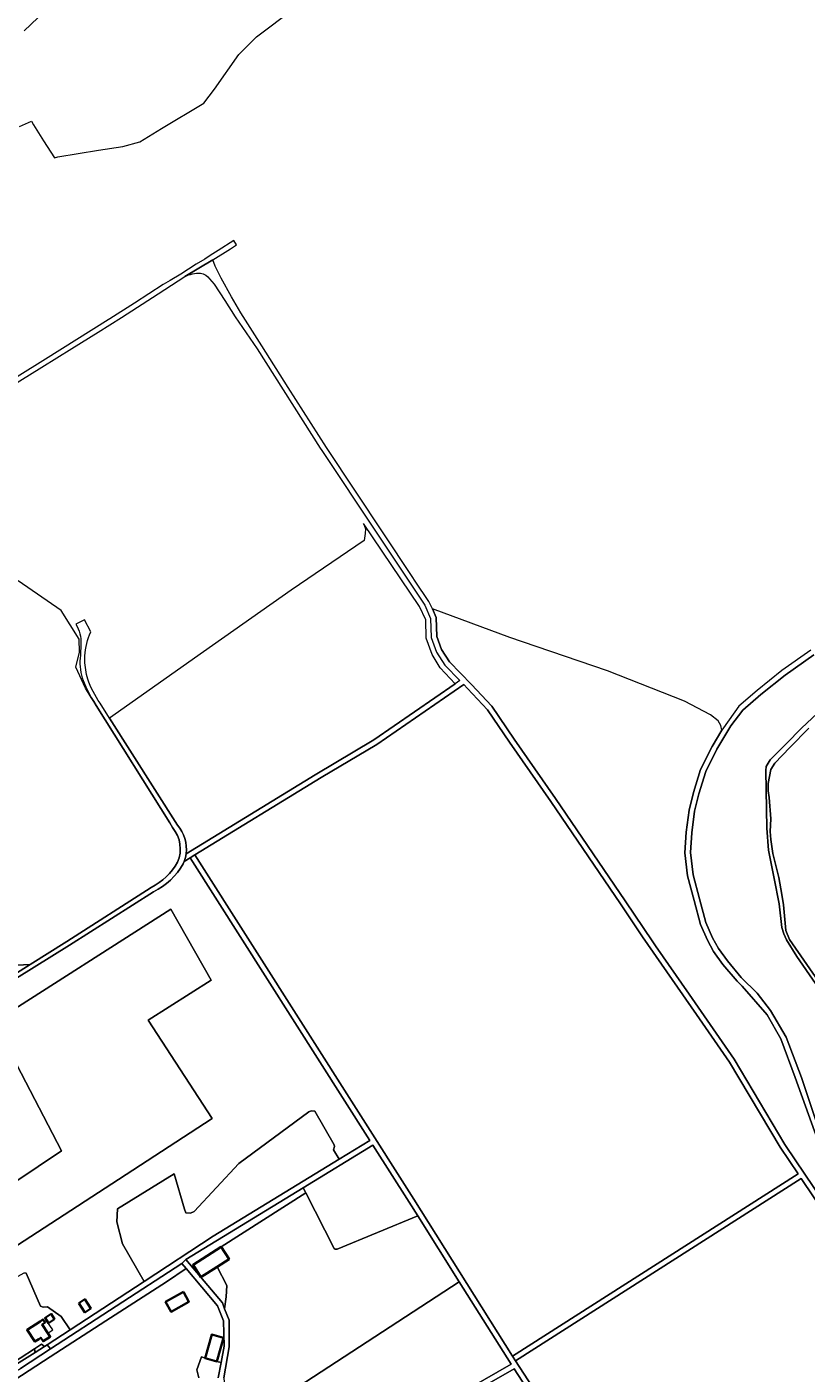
# Model space of a CAD drawing. Header units: metres. Extents: x 200176 to 205485, y 394066 to 399855.
# Tile 224 of 230: x 203496 to 203917, y 398017 to 398745. Entities that reach past the tile are written whole.
import ezdxf
from ezdxf.enums import TextEntityAlignment as Align

# ---------------------------------------------------------------- set-up
doc = ezdxf.new("R2010")
doc.units = ezdxf.units.M
for name, color, linetype, lineweight in [('B-WE-GR-BOS_GEMENGD-GV', 40, 'Continuous', 13), ('B-WE-GR-BOS_LOOF-GV', 40, 'Continuous', 13), ('B-WE-GR-BOS_NAALD-GV', 40, 'Continuous', 13), ('B-WE-GR-GRAS-GV', 60, 'Continuous', 13), ('B-WE-GR-HEIDE-GV', 200, 'Continuous', 13), ('B-WE-OG-BEBOUWING-GV', 7, 'Continuous', 35), ('B-WE-OG-BEBOUWING-T18', 10, 'Continuous', 18), ('B-WE-OG-BEBOUWING_LUIFEL-GV', 7, 'Continuous', 18), ('B-WE-OG-BEBOUWING_SCHUUR-GV', 7, 'Continuous', 35), ('B-WE-OG-TERREIN_ERF-GV', 7, 'Continuous', 18), ('B-WE-OG-WATER-GV', 130, 'Continuous', 18), ('B-WE-OG-WATER_SLOOT-GV', 120, 'Continuous', 18), ('B-WE-OG-WEG-GV', 7, 'Continuous', 18), ('B-WE-VH-VERHARDING_ASFALT-GV', 252, 'Continuous', 18), ('B-WE-VH-VERHARDING_FUNDERING_ZAND-GV', 7, 'Continuous', 18)]:
    doc.layers.add(name, color=color, linetype=linetype, lineweight=lineweight)
doc.styles.add('NLCS-ISO-M20-T18', font='NLCS-ISO.ttf', dxfattribs={"height": 0.036})

msp = doc.modelspace()

# ---------------------------------------------------------------- linework, layer by layer
at = {"layer": 'B-WE-GR-BOS_GEMENGD-GV', "flags": 128}
for points in [[(203582.243, 398297.725), (203652.043, 398340.486), (203683.709, 398359.362), (203727.769, 398389.708), (203719.651, 398398.303), (203715.294, 398405.414), (203712.099, 398414.413), (203711.809, 398424.283), (203708.42, 398431.544), (203678.179, 398476.353), (203679.209, 398473.408), (203679.047, 398470.913), (203678.456, 398467.194), (203639.14, 398440.296), (203591.72, 398406.878), (203540.927, 398371.083), (203577.555, 398313.255)], [(203574.963, 398311.921), (203573.413, 398314.397), (203533.688, 398377.857), (203532.286, 398380.051), (203530.962, 398382.292), (203527.877, 398387.31), (203522.554, 398398.673), (203524.678, 398406.832), (203524.386, 398413.787), (203514.747, 398429.278), (203491.534, 398445.419)], [(203925.955, 398136.628), (203911.438, 398176.649), (203903.79, 398197.632), (203896.351, 398210.708), (203882.868, 398226.126), (203880.099, 398228.856), (203872.508, 398237.929), (203867.458, 398244.969), (203864.172, 398250.934), (203860.422, 398259.478), (203856.886, 398272.542), (203853.369, 398285.837), (203851.876, 398298.323), (203852.637, 398309.388), (203854.202, 398321.336), (203856.546, 398330.925), (203860.405, 398343.298), (203866.628, 398355.768), (203871.879, 398364.609), (203871.32, 398367.189), (203869.918, 398369.614), (203865.819, 398372.889), (203851.757, 398380.191), (203810.129, 398396.608), (203764.056, 398412.371), (203757.308, 398414.68), (203715.39, 398430.245), (203717.447, 398425.581), (203717.787, 398415.241), (203720.364, 398408.121), (203724.574, 398401.623), (203736.545, 398389.201), (203747.527, 398377.525), (203759.587, 398359.789), (203781.993, 398327.645), (203819.54, 398272.308), (203834.542, 398250.069), (203835.982, 398247.992), (203854.184, 398221.739), (203878.638, 398186.579), (203905.932, 398140.583), (203911.888, 398131.722), (203930.629, 398103.842)], [(203661.89, 398137.587), (203665, 398132.527), (203681.617, 398142.683), (203584.446, 398295.557), (203581.228, 398293.585), (203580.727, 398292.341)], [(203486.956, 398237.352), (203497.872, 398237.809), (203517.808, 398250.363), (203563.343, 398279.549)], [(203564.573, 398277.195), (203519.145, 398248.244), (203490.623, 398230.505)], [(203478.411, 398206.864), (203573.983, 398267.797), (203595.895, 398229.406), (203561.676, 398207.817), (203596.346, 398154.506), (203545.688, 398121.59), (203468.689, 398071.559)], [(203495.816, 398071.007), (203503.46, 398052.987), (203505.006, 398052.607), (203507.246, 398052.705), (203514.655, 398047.525), (203519.579, 398040.263), (203559.64, 398066.501), (203547.86, 398086.793), (203544.743, 398098.733), (203545.25, 398105.656), (203575.728, 398124.634), (203581.306, 398105.612), (203582.136, 398103.592), (203584.605, 398103.376), (203586.657, 398104.356), (203610.701, 398130.207), (203648.688, 398158.249), (203649.907, 398158.764), (203651.789, 398158.486), (203662.307, 398140.408), (203662.486, 398139.487), (203661.89, 398137.587)], [(203813.429, 397936.148), (203759.566, 398019.225), (203723.426, 397998.37)]]:
    msp.add_lwpolyline(points, dxfattribs=at)
msp.add_lwpolyline([(203587.005, 398297.124), (203705.403, 398110.854), (203758.755, 398026.032), (203913.094, 398124.55), (203903.395, 398138.979), (203876.114, 398184.954), (203858.149, 398210.755), (203828.982, 398252.824), (203817.054, 398270.63), (203779.521, 398325.945), (203757.115, 398358.087), (203745.179, 398375.643), (203734.373, 398387.133), (203732.357, 398389.224), (203685.381, 398356.872), (203655.218, 398338.912)], close=True, dxfattribs=at)
at = {"layer": 'B-WE-GR-BOS_GEMENGD-GV'}
for points in [[(203577.692, 398293.159, 0.2783841), (203574.963, 398311.921)], [(203577.555, 398313.255, -0.2157248), (203582.243, 398297.725)], [(203563.343, 398279.549, 0.145677), (203577.692, 398293.159)], [(203580.727, 398292.341, -0.1519477), (203564.573, 398277.195)]]:
    msp.add_lwpolyline(points, format="xyb", dxfattribs=at)
at = {"layer": 'B-WE-GR-BOS_LOOF-GV', "flags": 128}
for points in [[(203646.913, 398114.322), (203662.279, 398084.29), (203662.868, 398083.947), (203663.839, 398083.855), (203707.484, 398101.911), (203702.867, 398109.251), (203683.226, 398140.151), (203645.496, 398117.09)], [(203580.82, 398060.75), (203583.775, 398055.466), (203574.126, 398050.07), (203571.171, 398055.354)]]:
    msp.add_lwpolyline(points, close=True, dxfattribs=at)
for points in [[(203589.152, 398014.285), (203588.069, 398018.622), (203590.527, 398025.591), (203592.562, 398024.933), (203596.18, 398037.762), (203602.456, 398035.992), (203598.856, 398023.227), (203601.182, 398022.63), (203602.815, 398031.485), (203602.429, 398045.083), (203599.278, 398053.289), (203582.33, 398073.387), (203571.593, 398066.315), (203538.862, 398045.213), (203508.813, 398025.655), (203489.73, 398013.189)], [(203721.862, 398000.931), (203757.913, 398021.735), (203729.9, 398066.272), (203609.661, 397987.725)]]:
    msp.add_lwpolyline(points, dxfattribs=at)
at = {"layer": 'B-WE-GR-BOS_NAALD-GV', "flags": 128}
msp.add_lwpolyline([(203950.345, 398068.973), (203947.658, 398073.13), (203914.768, 398122.06), (203760.368, 398023.503), (203815.96, 397937.759), (203890.055, 397819.181), (203910.77, 397789.059), (203955.168, 397816.33), (204042.547, 397871.557), (204064.986, 397889.799), (204021.268, 397958.916), (203990.711, 398006.533)], close=True, dxfattribs=at)
at = {"layer": 'B-WE-GR-GRAS-GV', "flags": 128}
for points in [[(203478.411, 398206.864), (203514.979, 398137.029), (203477.401, 398111.953), (203477.727, 398105.969), (203473.52, 398103.404), (203474.171, 398102.336), (203463.468, 398095.813), (203463.111, 398095.596), (203462.229, 398097.043), (203452.769, 398090.37), (203468.689, 398071.559), (203545.688, 398121.59), (203596.346, 398154.506), (203561.676, 398207.817), (203595.895, 398229.406), (203573.983, 398267.797)], [(203665, 398132.527), (203661.89, 398137.587), (203662.486, 398139.487), (203662.307, 398140.408), (203651.789, 398158.486), (203649.907, 398158.764), (203648.688, 398158.249), (203610.701, 398130.207), (203586.657, 398104.356), (203584.605, 398103.376), (203582.136, 398103.592), (203581.306, 398105.612), (203575.728, 398124.634), (203545.25, 398105.656), (203544.743, 398098.733), (203547.86, 398086.793), (203559.64, 398066.501), (203596.894, 398090.901)], [(203707.484, 398101.911), (203663.839, 398083.855), (203662.868, 398083.947), (203662.279, 398084.29), (203646.913, 398114.322), (203601.201, 398085.232), (203605.478, 398078.572), (203599.007, 398074.416), (203604.287, 398064.319), (203603.914, 398058.136), (203603.102, 398051.699), (203605.465, 398045.546), (203605.61, 398031.042), (203602.657, 398014.283), (203603.103, 398009.766), (203610.639, 397995.766), (203611.15, 397991.394), (203609.661, 397987.725), (203729.9, 398066.272)]]:
    msp.add_lwpolyline(points, close=True, dxfattribs=at)
at = {"layer": 'B-WE-GR-HEIDE-GV', "flags": 128}
for points in [[(203921.559, 398405.309), (203906.206, 398394.407), (203892.915, 398383.8), (203883.321, 398375.439), (203876.712, 398366.874), (203869.264, 398354.33), (203863.197, 398342.174), (203859.438, 398330.121), (203857.156, 398320.784), (203855.623, 398309.09), (203854.888, 398298.399), (203856.323, 398286.401), (203859.784, 398273.318), (203863.26, 398260.478), (203866.864, 398252.264), (203870, 398246.573), (203874.88, 398239.769), (203882.307, 398230.892), (203890.998, 398222.324), (203898.262, 398212.896), (203906.619, 398198.6), (203914.969, 398176.77), (203927.114, 398140.527)], [(203930.919, 398215.392), (203912.493, 398242.176), (203906.819, 398251.238), (203905.466, 398254.372), (203904.329, 398257.872), (203902.825, 398270.568), (203901.985, 398275.248), (203901.159, 398279.854), (203897.151, 398299.683), (203896.137, 398311.538), (203895.645, 398342.768), (203895.764, 398344.851), (203898.061, 398348.542), (203906.592, 398357.214), (203914.92, 398365.679), (203929.318, 398379.159)]]:
    msp.add_lwpolyline(points, dxfattribs=at)
at = {"layer": 'B-WE-OG-BEBOUWING-GV', "flags": 128}
for points in [[(203601.201, 398085.232), (203586.015, 398075.479), (203590.292, 398068.819), (203599.007, 398074.416), (203605.478, 398078.572)], [(203580.82, 398060.75), (203571.171, 398055.354), (203574.126, 398050.07), (203583.775, 398055.466)], [(203511.143, 398046.131), (203509.319, 398048.875), (203506.058, 398046.71), (203507.881, 398043.964)], [(203507.489, 398038.52), (203504.378, 398043.205), (203505.984, 398044.269), (203504.883, 398045.929), (203503.277, 398044.863), (203496.286, 398040.221), (203500.49, 398033.89), (203502.573, 398035.274), (203503.689, 398036.015), (203504.934, 398034.061), (203508.809, 398036.532)], [(203598.856, 398023.227), (203602.456, 398035.992), (203596.18, 398037.762), (203592.562, 398024.933), (203598.838, 398023.163)]]:
    msp.add_lwpolyline(points, close=True, dxfattribs=at)
at = {"layer": 'B-WE-OG-BEBOUWING_LUIFEL-GV', "flags": 128}
msp.add_lwpolyline([(203504.378, 398043.205), (203507.489, 398038.52), (203510.121, 398040.266), (203507.013, 398044.951), (203505.984, 398044.269)], close=True, dxfattribs=at)
at = {"layer": 'B-WE-OG-BEBOUWING_SCHUUR-GV', "flags": 128}
msp.add_lwpolyline([(203524.245, 398054.623), (203527.509, 398049.679), (203530.729, 398051.823), (203527.5, 398056.791)], close=True, dxfattribs=at)
at = {"layer": 'B-WE-OG-TERREIN_ERF-GV', "flags": 128}
for points in [[(203477.401, 398111.953), (203514.979, 398137.029), (203478.411, 398206.864)], [(203599.643, 398014.281), (203601.182, 398022.63), (203598.856, 398023.227), (203598.838, 398023.163), (203592.562, 398024.933), (203590.527, 398025.591), (203588.069, 398018.622), (203589.152, 398014.285)]]:
    msp.add_lwpolyline(points, dxfattribs=at)
for points in [[(203603.102, 398051.699), (203603.914, 398058.136), (203604.287, 398064.319), (203599.007, 398074.416), (203590.292, 398068.819), (203586.015, 398075.479), (203601.201, 398085.232), (203646.913, 398114.322), (203645.496, 398117.09), (203582.083, 398078.333), (203601.897, 398054.836)], [(203500.37, 398029.987), (203504.112, 398032.514), (203505.639, 398031.171), (203507.179, 398032.141), (203519.579, 398040.263), (203514.655, 398047.525), (203507.246, 398052.705), (203505.006, 398052.607), (203503.46, 398052.987), (203495.816, 398071.007), (203494.545, 398070.929), (203469.95, 398057.463), (203467.377, 398054.845), (203461.122, 398056.87), (203464.929, 398050.933), (203484.742, 398019.834)], [(203511.143, 398046.131), (203507.881, 398043.964), (203506.058, 398046.71), (203509.319, 398048.875)], [(203504.378, 398043.205), (203507.489, 398038.52), (203508.809, 398036.532), (203504.934, 398034.061), (203503.689, 398036.015), (203502.573, 398035.274), (203500.49, 398033.89), (203496.286, 398040.221), (203503.277, 398044.863), (203504.883, 398045.929), (203505.984, 398044.269)]]:
    msp.add_lwpolyline(points, close=True, dxfattribs=at)
at = {"layer": 'B-WE-OG-WATER-GV', "flags": 128}
for points in [[(203513.424, 398760.829), (203494.793, 398742.717)], [(203492.168, 398691.007), (203498.742, 398693.971), (203499.75, 398692.022), (203505.211, 398683.361), (203511.078, 398674.142), (203512.906, 398674.725), (203534.914, 398678.241), (203548.056, 398680.184), (203557.186, 398682.785), (203568.971, 398689.919), (203591.919, 398703.705), (203597.644, 398711.174), (203610.728, 398730.058), (203620.31, 398739.495), (203640.618, 398754.929)], [(203918.983, 398365.666), (203908.684, 398355.156), (203900.484, 398346.789), (203898.44, 398343.318), (203896.947, 398335.77), (203896.953, 398331.707), (203897.491, 398328.13), (203898.412, 398316.638), (203898.041, 398309.844), (203898.304, 398305.383), (203899.493, 398297.793), (203902.652, 398284.984), (203904.307, 398275.68), (203905.292, 398270.142), (203906.424, 398256.189), (203908.463, 398251.296), (203925.499, 398226.746)]]:
    msp.add_lwpolyline(points, dxfattribs=at)
at = {"layer": 'B-WE-OG-WATER_SLOOT-GV', "flags": 128}
for points in [[(203929.318, 398379.159), (203914.92, 398365.679), (203906.592, 398357.214), (203898.061, 398348.542), (203895.764, 398344.851), (203895.645, 398342.768), (203896.137, 398311.538), (203897.151, 398299.683), (203901.159, 398279.854), (203901.985, 398275.248), (203902.825, 398270.568), (203904.329, 398257.872), (203905.466, 398254.372), (203906.819, 398251.238), (203912.493, 398242.176), (203930.919, 398215.392)], [(203925.499, 398226.746), (203908.463, 398251.296), (203906.424, 398256.189), (203905.292, 398270.142), (203904.307, 398275.68), (203902.652, 398284.984), (203899.493, 398297.793), (203898.304, 398305.383), (203898.041, 398309.844), (203898.412, 398316.638), (203897.491, 398328.13), (203896.953, 398331.707), (203896.947, 398335.77), (203898.44, 398343.318), (203900.484, 398346.789), (203908.684, 398355.156), (203918.983, 398365.666)]]:
    msp.add_lwpolyline(points, dxfattribs=at)
at = {"layer": 'B-WE-OG-WEG-GV', "flags": 128}
for points in [[(203437.847, 398200.619), (203450.206, 398208.116), (203489.176, 398232.334), (203497.872, 398237.809), (203486.956, 398237.352), (203479.326, 398232.308), (203440.332, 398207.276), (203431.965, 398202.686)], [(203486.309, 398018.989), (203500.745, 398028.087), (203500.37, 398029.987), (203484.742, 398019.834), (203464.929, 398050.933), (203461.122, 398056.87), (203439.065, 398090.929), (203409.197, 398137.968), (203409.684, 398139.746), (203409.88, 398139.786), (203409.828, 398140.119)], [(203487.111, 398010.333), (203512.526, 397970.244), (203529.94, 397942.687), (203531.532, 397941.922), (203533.599, 397941.74), (203533.56, 397942.063), (203533.307, 397942.53), (203533.676, 397942.73), (203536.41, 397944.066), (203537.922, 397944.515), (203537.851, 397944.635), (203536.418, 397944.175), (203533.527, 397945.173), (203531.239, 397946.435), (203514.033, 397974.106), (203489.73, 398013.189), (203508.813, 398025.655), (203538.862, 398045.213), (203571.593, 398066.315), (203582.33, 398073.387), (203579.946, 398076.214), (203508.888, 398029.994), (203492.7, 398019.451)]]:
    msp.add_lwpolyline(points, dxfattribs=at)
at = {"layer": 'B-WE-VH-VERHARDING_ASFALT-GV', "flags": 128}
msp.add_lwpolyline([(203468.438, 398538.661), (203504.293, 398560.917), (203520.565, 398570.942), (203534.631, 398579.869), (203547.326, 398587.72), (203567.234, 398600.54), (203581.517, 398609.91), (203596.753, 398618.938), (203606.234, 398624.944), (203609.467, 398626.992), (203608.073, 398629.38), (203599.575, 398623.964), (203595.245, 398621.204), (203592.359, 398619.363), (203587.718, 398616.608), (203579.375, 398611.27), (203573.627, 398607.717), (203569.914, 398605.545), (203554.288, 398595.426), (203541.077, 398586.994), (203540.137, 398586.407), (203506.242, 398565.25), (203503.283, 398563.403), (203465.019, 398539.673)], dxfattribs=at)
at = {"layer": 'B-WE-VH-VERHARDING_FUNDERING_ZAND-GV', "flags": 128}
for points in [[(203930.629, 398103.842), (203911.888, 398131.722), (203905.932, 398140.583), (203878.638, 398186.579), (203854.184, 398221.739), (203835.982, 398247.992), (203834.542, 398250.069), (203819.54, 398272.308), (203781.993, 398327.645), (203759.587, 398359.789), (203747.527, 398377.525), (203736.545, 398389.201), (203724.574, 398401.623), (203720.364, 398408.121), (203717.787, 398415.241), (203717.447, 398425.581), (203715.39, 398430.245), (203713.565, 398434.123), (203706.173, 398445.247), (203704.508, 398447.752), (203658.108, 398517.462), (203637.442, 398549.978), (203623.125, 398572.505), (203611.93, 398590.2), (203606.771, 398598.893), (203601.127, 398608.996), (203598.01, 398615.445), (203596.753, 398618.938), (203581.517, 398609.91)], [(203594.909, 398608.631), (203597.376, 398605.72), (203603.19, 398596.964), (203608.781, 398588.067), (203620.593, 398570.895), (203654.807, 398517.064), (203655.594, 398515.826), (203685.002, 398471.672), (203711.265, 398432.163), (203714.467, 398424.901), (203714.805, 398414.667), (203717.66, 398406.777), (203722.214, 398399.749), (203730.247, 398391.414), (203727.769, 398389.708), (203683.709, 398359.362), (203652.043, 398340.486), (203582.243, 398297.725), (203581.848, 398295.627), (203581.228, 398293.585), (203584.446, 398295.557), (203587.005, 398297.124), (203655.218, 398338.912), (203685.381, 398356.872), (203732.357, 398389.224), (203734.373, 398387.133), (203745.179, 398375.643), (203757.115, 398358.087), (203779.521, 398325.945), (203817.054, 398270.63), (203828.982, 398252.824), (203858.149, 398210.755), (203876.114, 398184.954), (203903.395, 398138.979), (203913.094, 398124.55), (203758.755, 398026.032), (203760.368, 398023.503), (203914.768, 398122.06), (203947.658, 398073.13)], [(203527.291, 398424.316), (203522.683, 398421.82)], [(203530.788, 398417.776), (203527.291, 398424.316)], [(203525.329, 398411.247), (203525.08, 398404.915), (203524.939, 398403.458)], [(203527.516, 398402.181), (203527.506, 398403.439), (203527.537, 398404.697)], [(203919.921, 398407.825), (203904.4, 398396.805), (203890.993, 398386.104), (203881.127, 398377.507), (203878.854, 398374.561), (203871.879, 398364.609), (203866.628, 398355.768), (203860.405, 398343.298), (203856.546, 398330.925), (203854.202, 398321.336), (203852.637, 398309.388), (203851.876, 398298.323), (203853.369, 398285.837), (203856.886, 398272.542), (203860.422, 398259.478), (203864.172, 398250.934), (203867.458, 398244.969), (203872.508, 398237.929), (203880.099, 398228.856), (203882.868, 398226.126), (203896.351, 398210.708), (203903.79, 398197.632), (203911.438, 398176.649), (203925.955, 398136.628)], [(203927.114, 398140.527), (203914.969, 398176.77), (203906.619, 398198.6), (203898.262, 398212.896), (203890.998, 398222.324), (203882.307, 398230.892), (203874.88, 398239.769), (203870, 398246.573), (203866.864, 398252.264), (203863.26, 398260.478), (203859.784, 398273.318), (203856.323, 398286.401), (203854.888, 398298.399), (203855.623, 398309.09), (203857.156, 398320.784), (203859.438, 398330.121), (203863.197, 398342.174), (203869.264, 398354.33), (203876.712, 398366.874), (203883.321, 398375.439), (203892.915, 398383.8), (203906.206, 398394.407), (203921.559, 398405.309)], [(203526.575, 398391.427), (203528.612, 398386.784), (203530.962, 398382.292), (203532.286, 398380.051), (203533.688, 398377.857), (203573.413, 398314.397), (203574.963, 398311.921)], [(203577.555, 398313.255), (203540.927, 398371.083), (203535.832, 398379.127)], [(203815.96, 397937.759), (203760.368, 398023.503), (203758.755, 398026.032), (203705.403, 398110.854), (203587.005, 398297.124), (203584.446, 398295.557), (203681.617, 398142.683), (203665, 398132.527), (203596.894, 398090.901), (203559.64, 398066.501), (203519.579, 398040.263), (203507.179, 398032.141), (203508.888, 398029.994), (203579.946, 398076.214), (203582.083, 398078.333), (203645.496, 398117.09), (203683.226, 398140.151), (203702.867, 398109.251), (203707.484, 398101.911), (203729.9, 398066.272), (203757.913, 398021.735), (203721.862, 398000.931)], [(203580.727, 398292.341), (203581.228, 398293.585), (203581.848, 398295.627), (203582.243, 398297.725)], [(203563.343, 398279.549), (203517.808, 398250.363), (203497.872, 398237.809), (203489.176, 398232.334), (203450.206, 398208.116), (203437.847, 398200.619), (203439.36, 398198.423), (203444.045, 398201.358), (203451.431, 398205.885), (203490.623, 398230.505), (203519.145, 398248.244), (203564.573, 398277.195)], [(203602.657, 398014.283), (203605.61, 398031.042), (203605.465, 398045.546), (203603.102, 398051.699), (203601.897, 398054.836), (203582.083, 398078.333), (203579.946, 398076.214), (203582.33, 398073.387), (203599.278, 398053.289), (203602.429, 398045.083), (203602.815, 398031.485), (203601.182, 398022.63), (203599.643, 398014.281)], [(203490.608, 398018.089), (203492.7, 398019.451), (203508.888, 398029.994), (203507.179, 398032.141), (203505.639, 398031.171), (203500.745, 398028.087), (203486.309, 398018.989)], [(203723.426, 397998.37), (203759.566, 398019.225), (203813.429, 397936.148)]]:
    msp.add_lwpolyline(points, dxfattribs=at)
at = {"layer": 'B-WE-VH-VERHARDING_FUNDERING_ZAND-GV'}
for points in [[(203581.517, 398609.91, -0.1264542), (203590.113, 398611.713)], [(203590.113, 398611.713, -0.2114626), (203594.909, 398608.631)], [(203522.683, 398421.82, -0.1617562), (203525.329, 398411.247)], [(203527.537, 398404.697, -0.0957943), (203530.788, 398417.776)], [(203524.939, 398403.458, 0.1037242), (203526.575, 398391.427)], [(203529.07, 398392.221, -0.06527), (203527.516, 398402.181)], [(203535.832, 398379.127, -0.0693164), (203529.07, 398392.221)], [(203574.963, 398311.921, -0.2783841), (203577.692, 398293.159)], [(203582.243, 398297.725, 0.2157248), (203577.555, 398313.255)], [(203577.692, 398293.159, -0.145677), (203563.343, 398279.549)], [(203564.573, 398277.195, 0.1519477), (203580.727, 398292.341)]]:
    msp.add_lwpolyline(points, format="xyb", dxfattribs=at)
at = {"layer": 'B-WE-VH-VERHARDING_FUNDERING_ZAND-GV', "flags": 128}
msp.add_lwpolyline([(203504.112, 398032.514), (203500.37, 398029.987), (203500.745, 398028.087), (203505.639, 398031.171)], close=True, dxfattribs=at)

# ---------------------------------------------------------------- texts
at = {"layer": 'B-WE-OG-BEBOUWING-T18', "style": 'NLCS-ISO-M20-T18'}
msp.add_text('35', height=0.036, rotation=33.6, dxfattribs=at).set_placement((203501.526, 398039.56), align=Align.MIDDLE)

doc.saveas('drawing.dxf')
